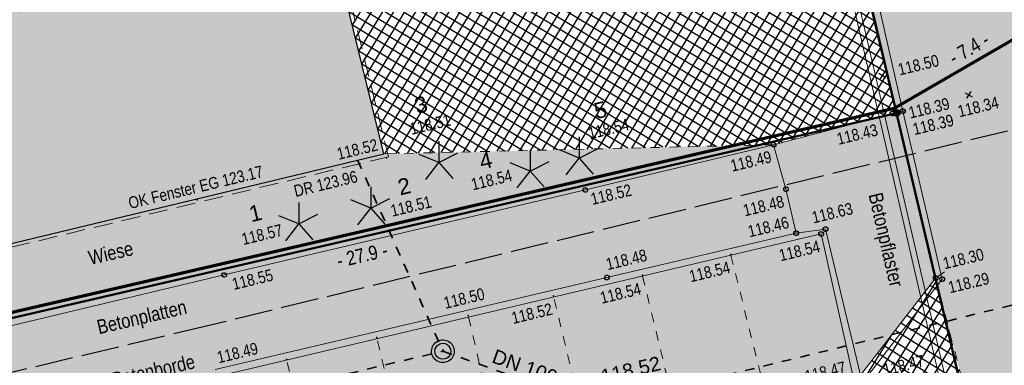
# Model space of a CAD drawing. Header units: metres. Extents: x 311004 to 311786, y 5688269 to 5688759.
# Tile 39 of 96: x 311150 to 311176, y 5688497 to 5688506. Entities that reach past the tile are written whole.
import ezdxf

# ---------------------------------------------------------------- set-up
doc = ezdxf.new("R2010")
doc.units = ezdxf.units.M
for name, pattern in [('1600.2028', [0]), ('2.10', [0.5, 0.25, -0.25]), ('2.195', [1.25, 1, -0.25]), ('2.35', [0]), ('2.51', [0.5, 0.25, -0.25]), ('2.513', [0.75, 0.5, -0.25]), ('2.604', [0]), ('2.611', [0]), ('2.7', [0]), ('2.8', [0])]:
    doc.linetypes.add(name, pattern=pattern)
doc.layers.get('0').update_dxf_attribs({"color": 1, "linetype": 'CONTINUOUS'})
for name, color, linetype in [('Bandagierung', 7, 'CONTINUOUS'), ('Bemaßung', 5, 'CONTINUOUS'), ('Bewuchs_Sträucher_ Gebüsch', 1, 'CONTINUOUS'), ('Dächer', 7, 'CONTINUOUS'), ('Flurstücke_Grenzpunkte', 51, 'CONTINUOUS'), ('Gebäude', 7, 'CONTINUOUS'), ('Gelände', 92, 'CONTINUOUS'), ('Nummerierung Pflanzen', 7, 'CONTINUOUS'), ('Nutzungsart', 92, 'CONTINUOUS'), ('Oberflächen', 7, 'CONTINUOUS'), ('RWL', 5, 'CONTINUOUS'), ('Schraffuren', 7, 'CONTINUOUS'), ('Straße', 7, 'CONTINUOUS'), ('Stromversorgung', 1, 'CONTINUOUS'), ('TWL', 5, 'CONTINUOUS')]:
    doc.layers.add(name, color=color, linetype=linetype)
doc.styles.add('Bemaßung', font='Arial Narrow.ttf')
doc.styles.add('Geländehöhe', font='Arial Narrow.ttf')
doc.styles.add('Hausbezeichnung', font='Arial.ttf')
doc.styles.add('Oberflächenmaterial', font='Arial Narrow.ttf')
doc.styles.add('RW Haltungstext', font='Arial.ttf')
doc.styles.add('Sachdaten Baum', font='Arial.ttf')

# ---------------------------------------------------------------- blocks, each defined once
blk = doc.blocks.new('S2.100')
at = {"color": 0, "lineweight": -2}
for points in [[(-0.5, 0.5), (0.5, -0.5)], [(0.5, 0.5), (-0.5, -0.5)]]:
    blk.add_lwpolyline(points, dxfattribs=at)
blk = doc.blocks.new('Grenzpunkt')
at = {"color": 0, "lineweight": -2}
blk.add_lwpolyline([(0.433013, -0.25, -0.5773502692), (-0.433013, -0.25, -0.5773502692), (0, 0.5, -0.5773502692)], format="xyb", close=True, dxfattribs=at)
blk = doc.blocks.new('S2.16')
at = {"color": 0, "lineweight": -2}
for points in [[(0.433013, -0.25, -0.577350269), (-0.433013, -0.25, -0.577350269), (0, 0.5, -0.577350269)], [(0.303109, -0.175, -0.577350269), (-0.303109, -0.175, -0.577350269), (0, 0.35, -0.577350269)]]:
    blk.add_lwpolyline(points, format="xyb", close=True, dxfattribs=at)
blk = doc.blocks.new('S2.17')
at = {"color": 0, "lineweight": -2}
for points in [[(0, 0.375), (0, 0), (0.245, -0.28)], [(-0.23, -0.295), (0, 0), (-0.35, 0.145)], [(0, 0), (0.335, 0.17)]]:
    blk.add_lwpolyline(points, dxfattribs=at)
blk = doc.blocks.new('Grenzpunkt_ Abm. nach Quellenlage n. zu spezifizieren')
at = {"lineweight": -2}
blk.add_hatch(color=0, dxfattribs=at).paths.add_polyline_path([(0.165, 0), (0.159378, -0.042705), (0.142894, -0.0825), (0.116673, -0.116673), (0.0825, -0.142894), (0.042705, -0.159378), (0, -0.165), (-0.042705, -0.159378), (-0.0825, -0.142894), (-0.116673, -0.116673), (-0.142894, -0.0825), (-0.159378, -0.042705), (-0.165, 0), (-0.159378, 0.042705), (-0.142894, 0.0825), (-0.116673, 0.116673), (-0.0825, 0.142894), (-0.042705, 0.159378), (0, 0.165), (0.042705, 0.159378), (0.0825, 0.142894), (0.116673, 0.116673), (0.142894, 0.0825), (0.159378, 0.042705)], flags=0)
at = {"color": 0, "lineweight": -2}
blk.add_lwpolyline([(0.142894, -0.0825, -0.577350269), (-0.142894, -0.0825, -0.577350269), (0, 0.165, -0.577350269)], format="xyb", close=True, dxfattribs=at)
blk = doc.blocks.new('O330')
at = {"layer": 'Flurstücke_Grenzpunkte', "color": 8, "linetype": '1600.2028', "lineweight": 50}
blk.add_lwpolyline([(311179.745, 5688506.946), (311172.163, 5688538.814), (311176.44, 5688545.077), (311173.052, 5688559.459), (311160.714, 5688556.489), (311173.383, 5688503.264), (311179.862, 5688475.819), (311168.633, 5688473.009)], dxfattribs=at)
blk = doc.blocks.new('O355')
at = {"layer": 'Flurstücke_Grenzpunkte', "color": 8, "linetype": '1600.2028', "lineweight": 50}
blk.add_lwpolyline([(311125.948, 5688548.43), (311138.41, 5688495.178), (311146.18, 5688496.975), (311173.383, 5688503.264), (311160.714, 5688556.489)], close=True, dxfattribs=at)
blk = doc.blocks.new('O379')
at = {"layer": 'Flurstücke_Grenzpunkte', "color": 8, "linetype": '1600.2028', "lineweight": 50}
blk.add_lwpolyline([(311168.633, 5688473.009), (311179.862, 5688475.819), (311173.383, 5688503.264), (311146.18, 5688496.975)], dxfattribs=at)
blk = doc.blocks.new('*X69')
at = {"color": 7, "linetype": '2.611', "lineweight": 25, "true_color": 0xffe5e5}
for p, q in [((311158.159437, 5688509.025049), (311162.012627, 5688515.377444)), ((311158.243532, 5688508.681643), (311162.354009, 5688515.458201)), ((311158.327628, 5688508.338236), (311162.69539, 5688515.538959)), ((311158.411723, 5688507.99483), (311162.941412, 5688515.462504)), ((311163.156693, 5688514.471914), (311161.761694, 5688515.318083)), ((311163.083499, 5688514.808709), (311162.108491, 5688515.400122)), ((311163.010305, 5688515.145503), (311162.455289, 5688515.48216)), ((311162.93711, 5688515.482297), (311162.802086, 5688515.564199)), ((311157.823055, 5688510.398675), (311160.647101, 5688515.054415)), ((311157.907151, 5688510.055268), (311160.988482, 5688515.135172)), ((311157.991246, 5688509.711862), (311161.329864, 5688515.215929)), ((311158.075341, 5688509.368455), (311161.671245, 5688515.296687)), ((311158.495819, 5688507.651423), (311163.018539, 5688515.107611)), ((311163.379341, 5688513.459673), (311160.721301, 5688515.071968)), ((311163.304602, 5688513.797404), (311161.068099, 5688515.154006)), ((311163.229887, 5688514.13512), (311161.414896, 5688515.236045)), ((311157.570769, 5688511.428894), (311159.622956, 5688514.812143)), ((311157.654864, 5688511.085487), (311159.964338, 5688514.8929)), ((311157.73896, 5688510.742081), (311160.305719, 5688514.973658)), ((311172.513708, 5688507.041825), (311159.680909, 5688514.825852)), ((311172.433732, 5688507.382733), (311160.027706, 5688514.907891)), ((311163.454079, 5688513.121942), (311160.374504, 5688514.989929)), ((311157.318483, 5688512.459113), (311158.598811, 5688514.569871)), ((311157.402578, 5688512.115706), (311158.940193, 5688514.650628)), ((311157.486673, 5688511.7723), (311159.281574, 5688514.731386)), ((311158.579914, 5688507.308017), (311163.095667, 5688514.752718)), ((311172.753636, 5688506.019102), (311158.640516, 5688514.579737)), ((311172.67366, 5688506.36001), (311158.987314, 5688514.661775)), ((311172.593684, 5688506.700917), (311159.334111, 5688514.743814)), ((311162.829053, 5688502.262009), (311170.278773, 5688514.543666)), ((311163.125714, 5688502.26904), (311170.593705, 5688514.580819)), ((311170.666725, 5688514.302479), (311170.271758, 5688514.542055)), ((311157.066196, 5688513.489332), (311157.574666, 5688514.327599)), ((311157.150292, 5688513.145926), (311157.916048, 5688514.408356)), ((311157.234387, 5688512.802519), (311158.25743, 5688514.489114)), ((311172.993565, 5688504.996379), (311157.600124, 5688514.333621)), ((311172.913588, 5688505.337286), (311157.946921, 5688514.41566)), ((311172.833612, 5688505.678194), (311158.293719, 5688514.497698)), ((311158.664009, 5688506.964611), (311163.172795, 5688514.397824)), ((311161.939069, 5688502.240916), (311169.259596, 5688514.309585)), ((311162.23573, 5688502.247947), (311169.599321, 5688514.387612)), ((311162.532392, 5688502.254978), (311169.939047, 5688514.465639)), ((311170.940399, 5688513.259287), (311169.222803, 5688514.301134)), ((311170.849175, 5688513.607017), (311169.572455, 5688514.381441)), ((311170.75795, 5688513.954748), (311169.922106, 5688514.461748)), ((311173.153517, 5688504.314563), (311156.906529, 5688514.169544)), ((311156.982101, 5688513.832738), (311157.233285, 5688514.246842)), ((311173.073541, 5688504.655471), (311157.253326, 5688514.251583)), ((311158.748105, 5688506.621204), (311163.250176, 5688514.043348)), ((311161.049085, 5688502.219822), (311168.240419, 5688514.075503)), ((311161.345746, 5688502.226853), (311168.580144, 5688514.15353)), ((311161.642408, 5688502.233884), (311168.91987, 5688514.231557)), ((311163.422376, 5688502.276071), (311170.681985, 5688514.244312)), ((311171.214074, 5688512.216094), (311168.173847, 5688514.060213)), ((311171.122849, 5688512.563825), (311168.523499, 5688514.14052)), ((311171.031624, 5688512.911556), (311168.873151, 5688514.220827)), ((311173.233493, 5688503.973655), (311156.982512, 5688513.831059)), ((311159.86244, 5688502.191698), (311166.881516, 5688513.763393)), ((311160.159101, 5688502.198729), (311167.221242, 5688513.841421)), ((311160.455763, 5688502.20576), (311167.560967, 5688513.919448)), ((311160.752424, 5688502.212791), (311167.900693, 5688513.997475)), ((311163.719037, 5688502.283102), (311170.770265, 5688513.907805)), ((311171.487748, 5688511.172902), (311167.124892, 5688513.819291)), ((311171.396523, 5688511.520632), (311167.474544, 5688513.899598)), ((311171.305298, 5688511.868363), (311167.824196, 5688513.979906)), ((311158.8322, 5688506.277798), (311163.328336, 5688513.690157)), ((311159.589059, 5688503.18714), (311165.863768, 5688513.531667)), ((311159.673155, 5688502.843734), (311166.202065, 5688513.607339)), ((311159.75725, 5688502.500328), (311166.54179, 5688513.685366)), ((311164.015698, 5688502.290133), (311170.858546, 5688513.571297)), ((311171.852646, 5688509.781978), (311165.718931, 5688513.502523)), ((311171.761422, 5688510.129709), (311166.075936, 5688513.57837)), ((311171.670197, 5688510.47744), (311166.425588, 5688513.658677)), ((311171.578972, 5688510.825171), (311166.77524, 5688513.738984)), ((311173.313469, 5688503.632747), (311157.066608, 5688513.487652)), ((311158.916296, 5688505.934391), (311163.406496, 5688513.336965)), ((311159.252677, 5688504.560766), (311164.531586, 5688513.263609)), ((311159.336773, 5688504.21736), (311164.864631, 5688513.330624)), ((311159.420868, 5688503.873953), (311165.197677, 5688513.397638)), ((311159.504964, 5688503.530547), (311165.530722, 5688513.464652)), ((311164.312359, 5688502.297165), (311170.946826, 5688513.23479)), ((311172.113827, 5688508.746364), (311164.633018, 5688513.284019)), ((311172.033851, 5688509.087272), (311164.994989, 5688513.356854)), ((311171.943871, 5688509.434247), (311165.35696, 5688513.429689)), ((311173.386362, 5688503.296136), (311157.150703, 5688513.144246)), ((311159.000391, 5688505.590985), (311163.532449, 5688513.062566)), ((311159.084487, 5688505.247579), (311163.865495, 5688513.12958)), ((311159.168582, 5688504.904172), (311164.19854, 5688513.196595)), ((311172.353755, 5688507.723641), (311163.547106, 5688513.065515)), ((311172.273779, 5688508.064548), (311163.909077, 5688513.13835)), ((311172.193803, 5688508.405456), (311164.271048, 5688513.211184)), ((311173.058794, 5688503.202434), (311157.234799, 5688512.800839)), ((311164.609021, 5688502.304196), (311171.035106, 5688512.898283)), ((311172.722097, 5688503.114269), (311157.318894, 5688512.457433)), ((311164.905682, 5688502.311227), (311171.123386, 5688512.561776)), ((311165.202343, 5688502.318258), (311171.211667, 5688512.225268)), ((311172.385399, 5688503.026104), (311157.402989, 5688512.114026)), ((311172.048702, 5688502.937939), (311157.487085, 5688511.77062)), ((311165.499005, 5688502.325289), (311171.299947, 5688511.888761)), ((311171.712004, 5688502.849774), (311157.57118, 5688511.427214)), ((311165.795666, 5688502.33232), (311171.388227, 5688511.552254)), ((311166.092327, 5688502.339351), (311171.476508, 5688511.215747)), ((311171.375306, 5688502.761609), (311157.655276, 5688511.083807)), ((311171.038609, 5688502.673445), (311157.739371, 5688510.740401)), ((311166.388988, 5688502.346382), (311171.564788, 5688510.879239)), ((311170.701911, 5688502.58528), (311157.823467, 5688510.396994)), ((311166.68565, 5688502.353413), (311171.653068, 5688510.542732)), ((311166.982311, 5688502.360445), (311171.741348, 5688510.206225)), ((311170.365214, 5688502.497115), (311157.907562, 5688510.053588)), ((311167.278972, 5688502.367476), (311171.829629, 5688509.869718)), ((311169.990926, 5688502.431751), (311157.991657, 5688509.710182)), ((311169.527006, 5688502.420756), (311158.075753, 5688509.366775)), ((311167.575634, 5688502.374507), (311171.917909, 5688509.533211)), ((311167.872295, 5688502.381538), (311172.006189, 5688509.196703)), ((311169.063087, 5688502.409761), (311158.159848, 5688509.023369)), ((311168.168956, 5688502.388569), (311172.089171, 5688508.851462)), ((311168.599167, 5688502.398765), (311158.243944, 5688508.679962)), ((311168.135247, 5688502.38777), (311158.328039, 5688508.336556)), ((311168.465618, 5688502.3956), (311172.170719, 5688508.503855)), ((311168.762279, 5688502.402631), (311172.252267, 5688508.156248)), ((311167.671327, 5688502.376775), (311158.412135, 5688507.993149)), ((311169.05894, 5688502.409662), (311172.333814, 5688507.808642)), ((311167.207407, 5688502.36578), (311158.49623, 5688507.649743)), ((311166.743488, 5688502.354784), (311158.580326, 5688507.306337)), ((311169.355601, 5688502.416694), (311172.415362, 5688507.461035)), ((311169.652263, 5688502.423725), (311172.49691, 5688507.113429)), ((311166.279568, 5688502.343789), (311158.664421, 5688506.96293)), ((311169.948924, 5688502.430756), (311172.578457, 5688506.765822)), ((311165.815648, 5688502.332794), (311158.748516, 5688506.619524)), ((311165.351728, 5688502.321798), (311158.832612, 5688506.276117)), ((311170.265779, 5688502.471078), (311172.660005, 5688506.418215)), ((311170.613386, 5688502.562099), (311172.741553, 5688506.070609)), ((311164.887809, 5688502.310803), (311158.916707, 5688505.932711)), ((311170.960994, 5688502.653121), (311172.8231, 5688505.723002)), ((311164.423889, 5688502.299808), (311159.000803, 5688505.589305)), ((311163.959969, 5688502.288813), (311159.084898, 5688505.245898)), ((311171.308602, 5688502.744143), (311172.904648, 5688505.375395)), ((311171.656209, 5688502.835164), (311172.986196, 5688505.027789)), ((311163.496049, 5688502.277817), (311159.168994, 5688504.902492)), ((311172.003817, 5688502.926186), (311173.067743, 5688504.680182)), ((311163.032129, 5688502.266822), (311159.253089, 5688504.559085)), ((311162.56821, 5688502.255827), (311159.337184, 5688504.215679)), ((311172.351425, 5688503.017208), (311173.149291, 5688504.332575)), ((311162.10429, 5688502.244831), (311159.42128, 5688503.872272)), ((311172.699032, 5688503.108229), (311173.230839, 5688503.984969)), ((311173.04664, 5688503.199251), (311173.312386, 5688503.637362)), ((311161.64037, 5688502.233836), (311159.505375, 5688503.528866)), ((311161.17645, 5688502.222841), (311159.589471, 5688503.18546)), ((311160.712531, 5688502.211846), (311159.673566, 5688502.842053)), ((311160.248611, 5688502.20085), (311159.757662, 5688502.498647))]:
    blk.add_line(p, q, dxfattribs=at)
blk = doc.blocks.new('*X71')
at = {"color": 7, "linetype": '2.611', "lineweight": 25, "true_color": 0xffe5e5}
for p, q in [((311169.569307, 5688491.060289), (311174.436483, 5688498.83304)), ((311174.505214, 5688498.567625), (311174.262893, 5688498.719363)), ((311169.913874, 5688491.139496), (311174.522779, 5688498.499795)), ((311174.59638, 5688498.215569), (311174.109179, 5688498.520647)), ((311170.258441, 5688491.218702), (311174.609074, 5688498.166549)), ((311174.687547, 5688497.863513), (311173.955464, 5688498.321932)), ((311174.869881, 5688497.1594), (311173.648035, 5688497.924501)), ((311174.778714, 5688497.511457), (311173.80175, 5688498.123217)), ((311170.603008, 5688491.297909), (311174.69537, 5688497.833304)), ((311174.961048, 5688496.807344), (311173.494321, 5688497.725786)), ((311169.22474, 5688490.981083), (311173.252047, 5688497.412584)), ((311170.947575, 5688491.377115), (311174.781666, 5688497.500058)), ((311175.052215, 5688496.455288), (311173.340606, 5688497.527071)), ((311171.292142, 5688491.456322), (311174.867962, 5688497.166812)), ((311175.234549, 5688495.751175), (311173.033177, 5688497.12964)), ((311175.143382, 5688496.103232), (311173.186892, 5688497.328355)), ((311175.325716, 5688495.399119), (311172.879463, 5688496.930924)), ((311171.636708, 5688491.535528), (311174.954258, 5688496.833567)), ((311175.416882, 5688495.047063), (311172.725749, 5688496.732209))]:
    blk.add_line(p, q, dxfattribs=at)
blk = doc.blocks.new('Zugangspfeil', base_point=(0, -0.5))
at = {"lineweight": -2}
blk.add_hatch(color=0, dxfattribs=at).paths.add_polyline_path([(0, -0.166666), (-0.333334, 0.5), (0.333334, 0.5)], flags=0)

msp = doc.modelspace()

# ---------------------------------------------------------------- hatches: boundary and pattern name
at = {"layer": 'Gebäude', "lineweight": 25, "true_color": 0xa6a6a6}
msp.add_hatch(color=253, dxfattribs=at).paths.add_polyline_path([(311156.9, 5688514.168), (311159.833, 5688502.191), (311141.867, 5688497.88), (311139, 5688509.828), (311137.624, 5688509.503), (311129.198, 5688544.96), (311159.244, 5688551.891), (311167.261, 5688516.619)], flags=0)
at = {"layer": 'Schraffuren', "lineweight": 25, "true_color": 0xffffd9}
msp.add_hatch(color=7, dxfattribs=at).paths.add_polyline_path([(311173.901, 5688520.418), (311175.466, 5688514.127), (311176.838, 5688508.258), (311177.539, 5688505.419), (311177.853, 5688504.047), (311178.815, 5688500.235), (311179.773, 5688496.001), (311181.315, 5688489.469), (311182.787, 5688483.308), (311184.133, 5688477.556), (311185.513, 5688471.738), (311186.9, 5688465.84), (311187.588, 5688462.991, 0.108334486), (311189.867, 5688458.623), (311191.975, 5688456.567), (311194.615, 5688454.583), (311199.021, 5688451.523), (311203.64, 5688448.503), (311207.564, 5688446.036, 0.032876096), (311214.44, 5688442.797, 0.387981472), (311218.297, 5688443.964, 0.143446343), (311218.679, 5688446.271), (311220.772, 5688436.374), (311219.712, 5688436.168, -0.081030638), (311216.252, 5688435.978, -0.089114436), (311211.726, 5688437.978), (311207.955, 5688440.385), (311203.634, 5688443.212), (311197.649, 5688447.19), (311196.163, 5688448.226), (311192.145, 5688450.913), (311189.144, 5688453.083), (311187.4, 5688454.769), (311186.022, 5688456.342), (311184.715, 5688458.472), (311183.456, 5688460.989, 0.047262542), (311182.402, 5688462.592, 0.165770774), (311179.071, 5688464.709, 0.093927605), (311176.945, 5688464.816), (311174.951, 5688464.367), (311169.067, 5688463.103), (311162.826, 5688461.773), (311152.59, 5688459.392), (311144.277, 5688457.46), (311140.97, 5688461.869), (311142.903, 5688462.333), (311146.795, 5688463.206), (311153.496, 5688464.744), (311159.852, 5688466.166), (311167.619, 5688467.971), (311175.134, 5688469.641, 0.037982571), (311177.987, 5688470.447, 0.037443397), (311179.604, 5688471.181, 0.27493666), (311180.33, 5688472.411), (311180.454, 5688473.57), (311179.383, 5688477.931), (311177.636, 5688485.95), (311177.11, 5688488.157), (311176.562, 5688490.625), (311174.415, 5688498.916), (311170.324, 5688515.738), (311170.510779, 5688515.786149), (311169.599, 5688519.323)], flags=0)
at = {"layer": 'Schraffuren', "lineweight": 25, "true_color": 0xffe5cc}
for points in [[(311173.392, 5688503.298), (311174.415, 5688498.916), (311172.427, 5688496.346), (311171.504, 5688500.206), (311170.728, 5688500.1), (311170.459, 5688501.26), (311170.128, 5688502.435), (311173.271, 5688503.258)], [(311140.5, 5688497.169), (311141.867, 5688497.88), (311147.313106, 5688499.186811), (311147.88, 5688497.161), (311155.611, 5688498.995), (311165.157, 5688501.239), (311170.128, 5688502.435), (311170.459, 5688501.26), (311170.728, 5688500.1), (311165.728, 5688498.929), (311155.372, 5688496.498), (311146.999564, 5688494.527153), (311143.381, 5688494.088), (311141.877, 5688495.726)]]:
    msp.add_hatch(color=254, dxfattribs=at).paths.add_polyline_path(points, flags=0)
at = {"layer": 'Schraffuren', "lineweight": 25, "true_color": 0xf0fff0}
msp.add_hatch(color=7, dxfattribs=at).paths.add_polyline_path([(311159.833, 5688502.191), (311170.128, 5688502.435), (311165.157, 5688501.239), (311155.611, 5688498.995), (311147.88, 5688497.161), (311147.313106, 5688499.186811)], flags=0)
at = {"layer": 'Schraffuren', "lineweight": 25}
msp.add_hatch(color=9, dxfattribs=at).paths.add_polyline_path([(311146.999564, 5688494.527153), (311155.372, 5688496.498), (311165.728, 5688498.929), (311170.728, 5688500.1), (311171.504, 5688500.206), (311172.427, 5688496.346), (311172.236, 5688496.303), (311171.388, 5688500.078), (311147.041305, 5688494.34634)], flags=0)
at = {"layer": 'Schraffuren', "lineweight": 25, "true_color": 0xffe5e5}
msp.add_hatch(color=7, dxfattribs=at).paths.add_polyline_path([(311147.041305, 5688494.34634), (311171.388, 5688500.078), (311172.236, 5688496.303), (311169.447, 5688495.695), (311161.537, 5688493.849), (311153.474, 5688491.922), (311147.893, 5688490.657)], flags=0)

# ---------------------------------------------------------------- linework, layer by layer
at = {"layer": 'Bandagierung', "color": 200, "linetype": '2.604', "lineweight": 70, "true_color": 0xbf00e5}
for p, q in [((311173.307864, 5688503.393825), (311179.669864, 5688507.075825)), ((311146.146213, 5688497.121145), (311173.349213, 5688503.410145))]:
    msp.add_line(p, q, dxfattribs=at)
at = {"layer": 'Dächer', "color": 7, "linetype": '2.513', "lineweight": 18}
for p, q in [((311156.997134, 5688514.191787), (311159.954031, 5688502.117199)), ((311159.954031, 5688502.117199), (311141.793091, 5688497.759423))]:
    msp.add_line(p, q, dxfattribs=at)
at = {"layer": 'Dächer', "color": 7, "true_color": 0xffffff}
for p in [(311159.904, 5688502.09, 123.96), (311154.9, 5688500.978, 123.17)]:
    msp.add_point(p, dxfattribs=at)
at = {"layer": 'Gebäude', "color": 7, "linetype": '2.7', "lineweight": 25}
for p, q in [((311159.833, 5688502.191, 118.517), (311156.9, 5688514.168, 118.376)), ((311141.867, 5688497.88, 118.521), (311159.833, 5688502.191, 118.517))]:
    msp.add_line(p, q, dxfattribs=at)
at = {"layer": 'Gelände', "color": 7, "linetype": 'Continuous', "lineweight": 18}
for p, q in [((311173.629253, 5688503.327576, 118.389), (311173.454017, 5688503.305731, 118.389)), ((311174.648022, 5688499.074795, 118.298), (311174.466646, 5688498.951195, 118.298))]:
    msp.add_line(p, q, dxfattribs=at)
at = {"layer": 'Nutzungsart', "color": 7, "linetype": '2.10', "lineweight": 13}
for p, q in [((311170.128, 5688502.435, 118.486), (311159.833, 5688502.191, 118.517)), ((311169.003574, 5688499.516662), (311169.930461, 5688495.800394)), ((311166.670231, 5688498.96735), (311167.571571, 5688495.257321)), ((311174.415, 5688498.916, 118.298), (311176.562, 5688490.625, 118.283)), ((311165.218597, 5688494.708195), (311164.320442, 5688498.414167)), ((311162.071821, 5688497.8848), (311162.935085, 5688494.175279)), ((311160.548553, 5688493.612768), (311159.651506, 5688497.315013)), ((311158.163099, 5688493.042661), (311157.264098, 5688496.752973))]:
    msp.add_line(p, q, dxfattribs=at)
at = {"layer": 'Nutzungsart', "color": 7, "true_color": 0xffffff}
for p in [(311168.999, 5688499.535, 118.542), (311166.664, 5688498.993, 118.543), (311164.312, 5688498.449, 118.518), (311162.062, 5688497.927, 118.5), (311159.645114, 5688497.34139), (311157.261462, 5688496.763852)]:
    msp.add_point(p, dxfattribs=at)
at = {"layer": 'RWL', "color": 160, "linetype": '2.51', "lineweight": 35, "true_color": 0x3354ff}
for p, q in [((311165.497, 5688495.516, 118.515), (311193.75, 5688502.449, 118.576)), ((311159.140691, 5688502.02487), (311161.393, 5688496.982, 118.515)), ((311142.850748, 5688492.592778), (311161.393, 5688496.982, 118.515)), ((311161.393, 5688496.982, 118.515), (311165.497, 5688495.516, 118.515))]:
    msp.add_line(p, q, dxfattribs=at)
at = {"layer": 'RWL', "color": 7, "true_color": 0xffffff}
msp.add_point((311161.397, 5688497.021, 118.508), dxfattribs=at)
at = {"layer": 'Straße', "color": 7, "linetype": '2.35', "lineweight": 18}
for p, q in [((311173.392, 5688503.298, 118.389), (311172.025, 5688509.125, 118.421)), ((311173.546, 5688503.321, 118.393), (311172.212, 5688509.187, 118.444)), ((311173.271, 5688503.258, 118.426), (311170.128, 5688502.435, 118.486)), ((311173.392, 5688503.298, 118.389), (311173.271, 5688503.258, 118.426)), ((311174.415, 5688498.916, 118.298), (311173.392, 5688503.298, 118.389)), ((311174.586, 5688498.887, 118.289), (311173.546, 5688503.321, 118.393)), ((311165.157, 5688501.239, 118.522), (311170.128, 5688502.435, 118.486)), ((311170.128, 5688502.435, 118.486), (311170.459, 5688501.26, 118.483)), ((311155.611, 5688498.995, 118.551), (311165.157, 5688501.239, 118.522)), ((311170.459, 5688501.26, 118.483), (311170.728, 5688500.1, 118.464)), ((311171.388, 5688500.078, 118.545), (311147.041305, 5688494.34634)), ((311170.728, 5688500.1, 118.464), (311165.728, 5688498.929, 118.484)), ((311170.728, 5688500.1, 118.464), (311171.504, 5688500.206, 118.63)), ((311172.236, 5688496.303, 118.474), (311171.388, 5688500.078, 118.545)), ((311171.504, 5688500.206, 118.63), (311172.427, 5688496.346, 118.466)), ((311147.88, 5688497.161, 118.527), (311155.611, 5688498.995, 118.551)), ((311165.728, 5688498.929, 118.484), (311155.372, 5688496.498, 118.492)), ((311172.427, 5688496.346, 118.466), (311174.415, 5688498.916, 118.298)), ((311174.586, 5688498.887, 118.289), (311172.459, 5688496.128, 118.453))]:
    msp.add_line(p, q, dxfattribs=at)
at = {"layer": 'Stromversorgung', "color": 3, "linetype": '2.8', "lineweight": 13}
for p, q in [((311179.266, 5688475.718), (311171.017245, 5688511.409484)), ((311179.412, 5688475.753), (311171.163639, 5688511.443336))]:
    msp.add_line(p, q, dxfattribs=at)
at = {"layer": 'TWL', "color": 160, "linetype": '2.195', "lineweight": 25, "true_color": 0x3354ff}
for p, q in [((311178.741, 5688503.387, 118.333), (311155.255695, 5688497.671706)), ((311155.255695, 5688497.671706), (311147.067, 5688495.724))]:
    msp.add_line(p, q, dxfattribs=at)

# ---------------------------------------------------------------- block references
at = {"layer": 'Bewuchs_Sträucher_ Gebüsch', "color": 94, "true_color": 0x009900, "xscale": 1.5, "yscale": 1.5}
for p in [(311164.997, 5688502.078, 118.538), (311161.288, 5688501.962, 118.508), (311163.697, 5688501.74, 118.54), (311159.487, 5688500.761, 118.512), (311157.585, 5688500.342, 118.572)]:
    msp.add_blockref('S2.17', p, dxfattribs=at)
at = {"layer": 'Flurstücke_Grenzpunkte', "color": 7, "true_color": 0xffffff}
for name in ['O330', 'O355', 'O379']:
    msp.add_blockref(name, (0, 0), dxfattribs=at)
at = {"layer": 'Flurstücke_Grenzpunkte', "color": 8, "xscale": 0.5, "yscale": 0.5}
msp.add_blockref('Grenzpunkt_ Abm. nach Quellenlage n. zu spezifizieren', (311173.383, 5688503.264), dxfattribs=at)
at = {"layer": 'Gelände', "color": 94, "true_color": 0x009900, "xscale": 0.15, "yscale": 0.15, "rotation": 13.499999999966}
for p in [(311173.003, 5688504.266, 118.501), (311175.284, 5688503.752, 118.341)]:
    msp.add_blockref('S2.100', p, dxfattribs=at)
at = {"layer": 'RWL', "color": 160, "true_color": 0x3354ff}
for name, xscale, yscale, rotation in [('Zugangspfeil', 0.5, 0.5, 24.067292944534), ('Zugangspfeil', 0.5, 0.5, 103.317825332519), ('S2.16', 0.6, 0.6, 13.499999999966)]:
    msp.add_blockref(name, (311161.393, 5688496.982, 118.515), dxfattribs=dict(at, xscale=xscale, yscale=yscale, rotation=rotation))
at = {"layer": 'Schraffuren', "color": 7, "true_color": 0xffffff}
for name in ['*X69', '*X71']:
    msp.add_blockref(name, (0, 0), dxfattribs=at)
at = {"layer": 'Straße', "color": 7, "xscale": 0.125, "yscale": 0.125, "rotation": 13.499999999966}
for p in [(311173.392, 5688503.298, 118.389), (311173.546, 5688503.321, 118.393), (311173.271, 5688503.258, 118.426), (311170.128, 5688502.435, 118.486), (311165.157, 5688501.239, 118.522), (311170.459, 5688501.26, 118.483), (311171.504, 5688500.206, 118.63), (311170.728, 5688500.1, 118.464), (311171.388, 5688500.078, 118.545), (311155.611, 5688498.995, 118.551), (311165.728, 5688498.929, 118.484), (311174.415, 5688498.916, 118.298), (311174.586, 5688498.887, 118.289)]:
    msp.add_blockref('Grenzpunkt', p, dxfattribs=at)

# ---------------------------------------------------------------- texts
at = {"layer": 'Bemaßung', "color": 7, "lineweight": 18, "char_height": 0.375, "line_spacing_factor": 0.84, "style": 'Bemaßung'}
for s, insert, attachment_point, rotation in [('- 7.4 -', (311175.87402, 5688505.092592), 9, 30.0600776), ('- 27.9 -', (311159.878644, 5688499.851646), 3, 13.0173991)]:
    msp.add_mtext(s, dxfattribs=dict(at, insert=insert, attachment_point=attachment_point, rotation=rotation))
at = {"layer": 'Dächer', "color": 7, "lineweight": 18, "char_height": 0.3125, "rotation": 13.5181837, "line_spacing_factor": 0.84, "style": 'Geländehöhe'}
for s, insert, attachment_point in [('OK Fenster EG 123.17', (311154.897252, 5688501.156254, 123.17), 8), ('DR 123.96', (311159.089969, 5688501.757054, 123.96), 3)]:
    msp.add_mtext(s, dxfattribs=dict(at, insert=insert, attachment_point=attachment_point))
at = {"layer": 'Gebäude', "color": 7, "lineweight": 18, "insert": (311148.067376, 5688505.427458), "char_height": 0.6, "attachment_point": 7, "rotation": 12.8645534, "line_spacing_factor": 0.84, "style": 'Hausbezeichnung'}
msp.add_mtext('Halle I PD', dxfattribs=at)
at = {"layer": 'Gelände', "color": 7, "lineweight": 18, "char_height": 0.3125, "rotation": 13.5181837, "line_spacing_factor": 0.84, "style": 'Geländehöhe'}
for s, insert, attachment_point in [('118.50', (311173.425492, 5688504.411112, 118.501), 4), ('118.39', (311173.669842, 5688503.42612, 118.389), 1), ('118.34', (311175.501232, 5688503.587729, 118.341), 2), ('118.51', (311161.627647, 5688502.943588, 118.508), 9), ('118.54', (311165.274356, 5688502.569141, 118.538), 7), ('118.39', (311173.779084, 5688502.98851, 118.393), 1), ('118.43', (311172.838027, 5688502.988275, 118.426), 3), ('118.52', (311159.701307, 5688502.285455, 118.517), 9), ('118.49', (311170.103191, 5688501.971356, 118.486), 9), ('118.54', (311163.211414, 5688501.633615, 118.54), 6), ('118.52', (311165.269258, 5688501.145902, 118.522), 1), ('118.51', (311159.98154, 5688500.835349, 118.512), 1), ('118.48', (311170.361143, 5688501.100198, 118.483), 3), ('118.63', (311171.720189, 5688500.477202, 118.63), 8), ('118.46', (311170.56189, 5688500.238339, 118.464), 9), ('118.57', (311157.146862, 5688500.189119, 118.572), 6), ('118.48', (311165.747135, 5688499.116646, 118.484), 7), ('118.54', (311171.310697, 5688499.914249, 118.545), 3), ('118.30', (311174.650475, 5688499.139666, 118.298), 7), ('118.55', (311155.793423, 5688498.901996, 118.551), 1), ('118.54', (311168.936443, 5688499.360566, 118.542), 3), ('118.29', (311174.717841, 5688498.81371, 118.289), 1), ('118.50', (311161.990997, 5688498.222335, 118.5), 8), ('118.54', (311166.582704, 5688498.792831, 118.543), 3), ('118.52', (311164.24106, 5688498.259449, 118.518), 3), ('118.49', (311155.469857, 5688496.657802, 118.492), 7), ('118.47', (311173.036334, 5688496.481235, 118.466), 4), ('118.47', (311172.066728, 5688496.411977, 118.474), 9)]:
    msp.add_mtext(s, dxfattribs=dict(at, insert=insert, attachment_point=attachment_point))
at = {"layer": 'Nummerierung Pflanzen', "color": 7, "lineweight": 25, "char_height": 0.425, "rotation": 13.5181837, "line_spacing_factor": 0.84, "style": 'Sachdaten Baum'}
for s, insert, attachment_point in [('3', (311161.025574, 5688503.317007, 118.508), 9), ('5', (311165.447818, 5688503.100437, 118.538), 7), ('4', (311162.734312, 5688501.848715, 118.54), 9), ('2', (311160.260605, 5688501.092951, 118.512), 7), ('1', (311156.648036, 5688500.463491, 118.572), 9)]:
    msp.add_mtext(s, dxfattribs=dict(at, insert=insert, attachment_point=attachment_point))
at = {"layer": 'Oberflächen', "color": 7, "lineweight": 18, "char_height": 0.375, "line_spacing_factor": 0.84, "style": 'Oberflächenmaterial'}
for s, insert, attachment_point, rotation in [('Betonpflaster', (311173.000861, 5688501.199397, 118.3435), 1, 283.1406342), ('Wiese', (311152.077777, 5688499.254489), 7, 12.8645534), ('Betonplatten', (311154.679206, 5688497.870695, 118.488), 9, 13.2105962), ('Betonborde', (311152.706924, 5688496.038448), 7, 12.8645534)]:
    msp.add_mtext(s, dxfattribs=dict(at, insert=insert, attachment_point=attachment_point, rotation=rotation))
at = {"layer": 'RWL', "color": 160, "lineweight": 25, "true_color": 0x3354ff, "char_height": 0.375, "line_spacing_factor": 0.84, "style": 'RW Haltungstext'}
for s, insert, attachment_point, rotation in [('DN 100', (311163.495459, 5688496.390258, 118.515), 8, 340.3426109), ('D 118.52', (311165.112793, 5688495.992303, 118.515), 7, 13.5181837)]:
    msp.add_mtext(s, dxfattribs=dict(at, insert=insert, attachment_point=attachment_point, rotation=rotation))

doc.saveas('drawing.dxf')
